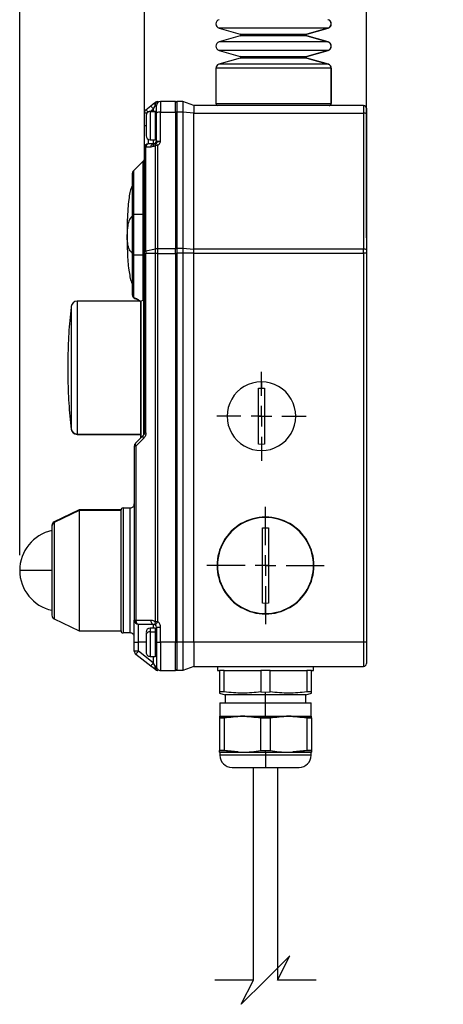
# Model space of a CAD drawing. Header units: millimetres. Extents: x 19 to 819, y 19 to 629.
# Tile 10 of 18: x 357 to 462, y 240 to 484. Entities that reach past the tile are written whole.
import ezdxf

# ---------------------------------------------------------------- set-up
doc = ezdxf.new("R2010")
doc.units = ezdxf.units.MM
doc.header["$LTSCALE"] = 3
doc.linetypes.add('CENTERX2', pattern=[20.32, 12.7, -2.54, 2.54, -2.54])
doc.layers.add('CENTER', color=40, linetype='CENTERX2')
doc.layers.add('DIMENSIONS', color=140, linetype='Continuous', lineweight=25)
doc.styles.add('SLDTEXTSTYLE0', font='TXT', dxfattribs={"width": 0.7})
doc.dimstyles.new('SLDDIMSTYLE0', dxfattribs={"dimtxt": 6.474023, "dimasz": 9.906, "dimexe": 0, "dimexo": 0.0625, "dimgap": 1.618506, "dimtad": 0, "dimtih": 1, "dimtoh": 1, "dimrnd": 1e-09, "dimzin": 12, "dimdsep": 46, "dimtxsty": 'SLDTEXTSTYLE0', "dimsah": 1, "dimcen": 0.09, "dimadec": 0, "dimazin": 3, "dimtfac": 1, "dimtofl": 0, "dimtmove": 0, "dimatfit": 3, "dimfxl": 0, "dimfrac": 2, "dimtolj": 1, "dimtzin": 12, "dimarcsym": 0})
doc.dimstyles.new('SLDDIMSTYLE1', dxfattribs={"dimtxt": 6.474023, "dimasz": 9.906, "dimexe": 0, "dimexo": 0.0625, "dimgap": 1.618506, "dimtad": 0, "dimtih": 1, "dimtoh": 1, "dimrnd": 1e-09, "dimzin": 4, "dimdsep": 46, "dimtxsty": 'SLDTEXTSTYLE0', "dimsah": 1, "dimcen": 0.09, "dimadec": 0, "dimazin": 1, "dimtfac": 1, "dimtmove": 0, "dimatfit": 0, "dimfxl": 0, "dimfrac": 2, "dimtolj": 1, "dimtzin": 12, "dimarcsym": 0})

# ---------------------------------------------------------------- blocks, each defined once
blk = doc.blocks.new('_D_6')
at = {"layer": 'DIMENSIONS'}
for p, q in [((388.03, 455.66), (388.03, 558.08)), ((443.03, 464.09), (443.03, 558.08)), ((388.03, 548.56), (368.98, 548.56)), ((408.84, 548.56), (406.67, 548.56)), ((406.67, 548.56), (406.67, 538.27)), ((428.08, 548.56), (430.26, 548.56)), ((430.26, 548.56), (430.26, 538.27)), ((443.03, 548.56), (462.08, 548.56)), ((406.67, 538.27), (408.84, 538.27)), ((430.26, 538.27), (428.08, 538.27))]:
    blk.add_line(p, q, dxfattribs=at)
for points in [[(388.03, 548.56), (378.13, 550.08), (378.13, 547.03)], [(443.03, 548.56), (452.94, 547.03), (452.94, 550.08)]]:
    blk.add_solid(points, dxfattribs=at)
at = {"layer": 'DIMENSIONS', "char_height": 6.35, "attachment_point": 1, "style": 'SLDTEXTSTYLE0'}
for s, insert in [('55.0', (408.84, 558.19)), ('2.17', (408.84, 546.45))]:
    blk.add_mtext(s, dxfattribs=dict(at, insert=insert))
blk = doc.blocks.new('_D_7')
at = {"layer": 'DIMENSIONS'}
for p, q in [((357.13, 350.96), (357.13, 586.5)), ((443.03, 429.57), (443.03, 586.5)), ((357.13, 576.97), (385.99, 576.97)), ((394.77, 576.97), (392.59, 576.97)), ((392.59, 576.97), (392.59, 566.68)), ((414, 576.97), (416.18, 576.97)), ((416.18, 576.97), (416.18, 566.68)), ((443.03, 576.97), (422.78, 576.97)), ((392.59, 566.68), (394.77, 566.68)), ((416.18, 566.68), (414, 566.68))]:
    blk.add_line(p, q, dxfattribs=at)
for points in [[(357.13, 576.97), (367.04, 575.45), (367.04, 578.5)], [(443.03, 576.97), (433.13, 578.5), (433.13, 575.45)]]:
    blk.add_solid(points, dxfattribs=at)
at = {"layer": 'DIMENSIONS', "char_height": 6.35, "attachment_point": 1, "style": 'SLDTEXTSTYLE0'}
for s, insert in [('85.9', (394.77, 586.61)), ('3.38', (394.77, 574.87))]:
    blk.add_mtext(s, dxfattribs=dict(at, insert=insert))
blk = doc.blocks.new('SW_CENTERMARKSYMBOL_0')
at = {"layer": 'CENTER', "color": 0}
for p, q in [((0, 5.08), (0, 14.54)), ((0, 0), (0, 2.54)), ((-5.08, 0), (-14.54, 0)), ((0, 0), (-2.54, 0)), ((0, 0), (0, -2.54)), ((0, 0), (2.54, 0)), ((5.08, 0), (14.54, 0)), ((0, -5.08), (0, -14.54))]:
    blk.add_line(p, q, dxfattribs=at)
blk = doc.blocks.new('SW_CENTERMARKSYMBOL_1')
at = {"layer": 'CENTER', "color": 0}
for p, q in [((0, 5.08), (0, 11.04)), ((0, 0), (0, 2.54)), ((-5.08, 0), (-11.04, 0)), ((0, 0), (-2.54, 0)), ((0, 0), (0, -2.54)), ((0, 0), (2.54, 0)), ((5.08, 0), (11.04, 0)), ((0, -5.08), (0, -11.04))]:
    blk.add_line(p, q, dxfattribs=at)

msp = doc.modelspace()

# ---------------------------------------------------------------- linework, layer by layer
for p, q in [((406.528, 481.491), (411.786, 479.983)), ((433.509, 481.491), (406.528, 481.491)), ((433.509, 481.491), (428.261, 479.983)), ((428.276, 479.983), (433.534, 481.491)), ((433.534, 481.491), (433.509, 481.491)), ((411.786, 479.599), (406.528, 478.091)), ((411.786, 479.983), (428.261, 479.983)), ((428.261, 479.599), (411.786, 479.599)), ((411.931, 479.791), (428.116, 479.791)), ((428.116, 479.791), (428.131, 479.791)), ((428.261, 479.983), (428.276, 479.983)), ((428.261, 479.599), (433.509, 478.091)), ((428.276, 479.599), (428.261, 479.599)), ((433.534, 478.091), (428.276, 479.599)), ((433.509, 478.091), (406.528, 478.091)), ((406.528, 475.976), (411.786, 474.469)), ((433.509, 475.976), (406.528, 475.976)), ((433.509, 475.976), (428.261, 474.469)), ((428.276, 474.469), (433.534, 475.976)), ((433.534, 478.091), (433.509, 478.091)), ((433.534, 475.976), (433.509, 475.976)), ((411.786, 474.084), (406.455, 472.555)), ((411.786, 474.469), (428.261, 474.469)), ((428.261, 474.084), (411.786, 474.084)), ((411.931, 474.276), (428.116, 474.276)), ((428.116, 474.276), (428.131, 474.276)), ((428.261, 474.469), (428.276, 474.469)), ((428.261, 474.084), (433.582, 472.555)), ((428.276, 474.084), (428.261, 474.084)), ((433.607, 472.555), (428.276, 474.084)), ((405.731, 471.594), (405.731, 462.848)), ((434.305, 471.594), (405.731, 471.594)), ((433.582, 472.555), (406.455, 472.555)), ((433.607, 472.555), (433.582, 472.555)), ((434.305, 471.594), (434.305, 462.848)), ((434.331, 471.594), (434.305, 471.594)), ((434.331, 462.848), (434.331, 471.594)), ((388.415, 461.304), (389.615, 462.242)), ((389.455, 460.848), (390.231, 461.454)), ((390.231, 461.454), (390.74, 462.348)), ((390.231, 461.454), (390.231, 460.848)), ((390.74, 462.348), (391.031, 462.348)), ((391.031, 460.453), (391.031, 462.348)), ((392.031, 463.348), (392.031, 460.695)), ((395.731, 463.348), (392.031, 463.348)), ((395.731, 460.695), (395.731, 463.348)), ((397.531, 463.348), (396.031, 463.348)), ((396.031, 463.348), (396.031, 460.695)), ((397.531, 463.348), (397.531, 460.695)), ((400.279, 462.348), (397.531, 463.348)), ((400.279, 462.348), (400.279, 460.453)), ((442.331, 462.348), (400.279, 462.348)), ((405.731, 462.848), (434.305, 462.848)), ((434.305, 462.848), (434.331, 462.848)), ((442.331, 462.348), (442.331, 460.453)), ((443.031, 461.648), (443.031, 460.283)), ((388.031, 457.348), (388.031, 460.516)), ((388.031, 460.516), (388.687, 460.516)), ((388.431, 459.843), (388.431, 454.853)), ((390.731, 460.848), (389.431, 460.848)), ((389.431, 460.848), (389.431, 460.841)), ((389.431, 460.841), (390.731, 460.841)), ((389.431, 460.841), (389.431, 453.848)), ((390.731, 460.848), (390.731, 460.841)), ((390.731, 460.841), (390.731, 453.848)), ((391.031, 453.648), (391.031, 460.453)), ((392.031, 453.454), (392.031, 460.695)), ((392.031, 460.695), (395.731, 460.695)), ((395.731, 460.695), (395.731, 426.844)), ((397.531, 460.695), (396.031, 460.695)), ((396.031, 460.695), (396.031, 426.969)), ((397.531, 460.695), (397.531, 426.969)), ((400.279, 460.453), (397.531, 460.695)), ((400.279, 426.727), (400.279, 460.453)), ((400.279, 460.453), (442.331, 460.453)), ((442.331, 460.453), (442.331, 426.727)), ((443.031, 460.283), (443.031, 426.558)), ((388.031, 451.848), (388.031, 457.348)), ((388.031, 457.348), (388.422, 457.348)), ((389.031, 452.848), (389.031, 453.931)), ((389.431, 453.848), (390.731, 453.848)), ((390.231, 453.848), (390.231, 452.848)), ((388.031, 426.159), (388.031, 451.848)), ((388.415, 426.349), (388.415, 452.038)), ((389.615, 452.038), (388.415, 452.038)), ((390.231, 452.848), (389.031, 452.848)), ((390.237, 452.149), (389.615, 452.038)), ((390.507, 452.897), (390.231, 452.848)), ((390.843, 453.002), (390.507, 452.897)), ((390.76, 426.792), (390.76, 452.386)), ((391.375, 426.844), (391.375, 452.437)), ((387.738, 448.555), (385.324, 446.141)), ((387.738, 435.348), (387.738, 448.555)), ((385.031, 445.434), (385.031, 435.348)), ((385.324, 446.141), (385.324, 435.348)), ((385.324, 435.348), (385.031, 435.348)), ((385.031, 435.348), (385.031, 425.348)), ((385.324, 435.348), (385.324, 425.348)), ((387.738, 435.348), (385.324, 435.348)), ((387.738, 425.348), (387.738, 435.348)), ((387.738, 435.348), (388.031, 435.348)), ((396.031, 426.969), (397.531, 426.969)), ((396.031, 426.969), (396.031, 425.76)), ((397.531, 426.969), (397.531, 425.76)), ((397.531, 426.969), (400.279, 426.727)), ((385.031, 425.348), (385.031, 415.479)), ((385.031, 425.348), (385.324, 425.348)), ((385.324, 425.348), (387.738, 425.348)), ((385.324, 425.348), (385.324, 414.787)), ((388.031, 425.348), (387.738, 425.348)), ((387.738, 413.991), (387.738, 425.348)), ((388.031, 425.634), (388.031, 426.159)), ((388.031, 381.262), (388.031, 425.634)), ((388.031, 425.634), (388.415, 425.634)), ((388.415, 426.349), (390.76, 426.792)), ((388.415, 426.349), (388.415, 425.634)), ((388.415, 381.262), (388.415, 425.634)), ((390.76, 425.634), (388.415, 425.634)), ((390.76, 425.634), (390.76, 426.792)), ((390.76, 334.437), (390.76, 425.634)), ((391.375, 425.634), (390.76, 425.634)), ((391.375, 425.634), (391.375, 426.844)), ((395.731, 426.844), (391.375, 426.844)), ((391.375, 334.437), (391.375, 425.634)), ((391.375, 425.634), (395.731, 425.634)), ((395.731, 425.634), (395.731, 426.844)), ((395.731, 425.634), (395.731, 329.348)), ((396.031, 425.634), (395.731, 425.634)), ((397.531, 425.76), (396.031, 425.76)), ((396.031, 425.76), (396.031, 329.348)), ((397.531, 425.76), (397.531, 329.348)), ((400.279, 425.76), (397.531, 425.76)), ((400.279, 425.76), (400.279, 426.727)), ((442.331, 426.727), (400.279, 426.727)), ((400.279, 329.348), (400.279, 425.76)), ((400.279, 425.76), (442.331, 425.76)), ((442.331, 425.76), (442.331, 426.727)), ((442.331, 425.76), (442.331, 329.348)), ((443.031, 425.76), (442.331, 425.76)), ((443.031, 426.558), (443.031, 425.76)), ((443.031, 425.76), (443.031, 329.348)), ((385.324, 414.787), (385.824, 414.623)), ((369.875, 412.514), (369.875, 382.268)), ((386.915, 413.848), (371.366, 413.848)), ((371.366, 413.848), (371.366, 380.943)), ((387.032, 413.765), (387.031, 413.745)), ((387.031, 413.745), (387.031, 380.347)), ((387.738, 413.991), (387.178, 413.896)), ((387.178, 413.896), (387.178, 379.994)), ((387.885, 413.997), (387.738, 413.991)), ((387.885, 380.741), (387.885, 413.997)), ((417.031, 393.848), (417.031, 392.314)), ((416.281, 392.298), (417.031, 392.314)), ((416.281, 378.398), (416.281, 392.298)), ((417.031, 392.314), (417.781, 392.298)), ((417.781, 392.298), (417.781, 378.398)), ((416.281, 385.348), (417.781, 385.348)), ((369.875, 382.268), (369.875, 382.181)), ((371.366, 380.943), (387.031, 380.943)), ((371.366, 380.943), (371.366, 380.848)), ((371.366, 380.848), (387.031, 380.848)), ((388.031, 381.262), (388.415, 381.262)), ((387.738, 380.555), (385.824, 378.641)), ((387.83, 379.848), (385.915, 377.934)), ((417.031, 378.381), (416.281, 378.398)), ((417.781, 378.398), (417.031, 378.381)), ((417.031, 378.381), (417.031, 376.848)), ((385.915, 377.934), (385.531, 377.934)), ((385.531, 377.934), (385.531, 334.848)), ((385.915, 377.934), (385.915, 334.848)), ((371.831, 362.148), (365.693, 359.154)), ((371.831, 361.953), (365.693, 358.998)), ((382.231, 362.148), (371.831, 362.148)), ((371.831, 362.148), (371.831, 361.953)), ((382.231, 361.953), (371.831, 361.953)), ((371.831, 361.953), (371.831, 332.148)), ((382.231, 361.953), (382.231, 362.148)), ((382.231, 332.148), (382.231, 361.953)), ((382.731, 362.648), (382.731, 331.648)), ((382.731, 362.648), (384.531, 362.648)), ((384.531, 331.648), (384.531, 362.648)), ((365.693, 359.154), (365.693, 358.998)), ((365.693, 358.998), (365.693, 335.142)), ((418.031, 357.712), (418.031, 360.348)), ((365.131, 358.111), (365.131, 336.043)), ((417.281, 357.703), (418.031, 357.712)), ((417.281, 338.993), (417.281, 357.703)), ((418.031, 357.712), (418.781, 357.703)), ((418.781, 357.703), (418.781, 338.993)), ((365.131, 347.148), (357.131, 347.148)), ((418.781, 348.348), (417.281, 348.348)), ((418.031, 338.984), (417.281, 338.993)), ((418.781, 338.993), (418.031, 338.984)), ((418.031, 336.348), (418.031, 338.984)), ((365.693, 335.142), (371.831, 332.148)), ((385.531, 334.848), (385.915, 334.848)), ((385.531, 329.348), (385.531, 334.848)), ((385.915, 334.848), (389.615, 334.848)), ((391.375, 334.437), (390.76, 334.437)), ((371.831, 332.148), (382.231, 332.148)), ((386.531, 333.848), (390.231, 333.848)), ((386.531, 329.348), (386.531, 333.848)), ((390.731, 332.848), (389.431, 332.848)), ((389.431, 332.848), (389.431, 331.924)), ((389.431, 331.924), (390.731, 331.924)), ((389.431, 331.924), (389.431, 325.848)), ((390.231, 333.848), (390.74, 333.665)), ((390.231, 333.848), (390.231, 332.848)), ((390.731, 332.848), (390.731, 331.924)), ((390.731, 331.924), (390.731, 325.848)), ((391.031, 333.048), (392.031, 333.048)), ((391.031, 333.048), (391.031, 329.348)), ((392.031, 329.348), (392.031, 333.048)), ((384.531, 331.648), (382.731, 331.648)), ((388.431, 331.658), (388.431, 331.188)), ((388.431, 331.188), (388.431, 326.85)), ((385.531, 329.348), (386.531, 329.348)), ((385.531, 327.133), (385.531, 329.348)), ((386.531, 327.133), (385.531, 327.133)), ((386.531, 327.133), (386.531, 329.348)), ((388.431, 329.348), (386.531, 329.348)), ((390.231, 324.242), (386.531, 327.133)), ((391.031, 329.348), (392.031, 329.348)), ((391.031, 329.348), (391.031, 323.348)), ((395.731, 329.348), (392.031, 329.348)), ((392.031, 329.348), (392.031, 322.348)), ((395.731, 322.348), (395.731, 329.348)), ((395.731, 329.348), (396.031, 329.348)), ((396.031, 329.348), (396.031, 322.348)), ((397.531, 329.348), (396.031, 329.348)), ((400.279, 329.348), (397.531, 329.348)), ((397.531, 329.348), (397.531, 322.348)), ((400.279, 329.348), (400.279, 323.348)), ((442.331, 329.348), (400.279, 329.348)), ((442.331, 329.348), (442.331, 323.348)), ((443.031, 329.348), (442.331, 329.348)), ((443.031, 329.348), (443.031, 324.048)), ((389.615, 323.454), (385.915, 326.345)), ((389.431, 325.848), (390.731, 325.848)), ((390.231, 325.848), (390.231, 324.242)), ((390.74, 323.348), (390.231, 324.242)), ((391.031, 323.348), (390.74, 323.348)), ((392.031, 322.348), (395.731, 322.348)), ((397.531, 322.348), (396.031, 322.348)), ((400.279, 323.348), (397.531, 322.348)), ((400.279, 323.348), (442.331, 323.348)), ((406.131, 323.348), (406.131, 322.348)), ((406.131, 322.348), (406.631, 322.348)), ((406.631, 322.348), (406.631, 317.032)), ((407.78, 322.348), (406.631, 322.348)), ((407.78, 317.032), (407.78, 322.348)), ((407.78, 322.348), (409.375, 322.348)), ((409.375, 322.348), (415.287, 322.348)), ((415.287, 322.348), (416.882, 322.348)), ((416.882, 322.348), (416.882, 317.032)), ((419.18, 322.348), (416.882, 322.348)), ((419.18, 317.032), (419.18, 322.348)), ((419.18, 322.348), (420.775, 322.348)), ((420.775, 322.348), (426.687, 322.348)), ((426.687, 322.348), (428.282, 322.348)), ((428.282, 322.348), (428.282, 317.032)), ((429.431, 322.348), (428.282, 322.348)), ((429.431, 322.348), (429.931, 322.348)), ((429.431, 317.032), (429.431, 322.348)), ((429.931, 322.348), (429.931, 323.348)), ((406.631, 317.032), (406.631, 316.723)), ((407.78, 317.032), (406.631, 317.032)), ((406.631, 316.723), (408.031, 316.348)), ((408.031, 316.348), (408.031, 314.348)), ((418.031, 316.348), (408.031, 316.348)), ((416.882, 317.032), (418.031, 317.018)), ((418.031, 317.018), (419.18, 317.032)), ((418.031, 316.348), (418.031, 317.018)), ((428.031, 316.348), (418.031, 316.348)), ((418.031, 314.348), (418.031, 316.348)), ((428.031, 316.348), (429.431, 316.723)), ((428.031, 314.348), (428.031, 316.348)), ((429.431, 317.032), (428.282, 317.032)), ((429.431, 316.725), (429.431, 317.032)), ((406.731, 314.348), (406.731, 311.048)), ((406.731, 314.348), (418.031, 314.348)), ((418.031, 314.348), (429.331, 314.348)), ((418.031, 311.048), (418.031, 314.348)), ((429.331, 311.048), (429.331, 314.348)), ((406.631, 311.006), (406.631, 310.592)), ((406.631, 310.592), (407.78, 310.592)), ((407.78, 310.592), (406.631, 310.592)), ((406.631, 310.592), (406.631, 302.504)), ((406.731, 311.048), (418.031, 311.048)), ((407.78, 310.592), (407.78, 302.504)), ((418.031, 310.611), (416.882, 310.592)), ((416.882, 310.592), (418.031, 310.611)), ((416.882, 302.504), (416.882, 310.592)), ((418.031, 310.611), (418.031, 311.048)), ((418.031, 311.048), (429.331, 311.048)), ((419.18, 310.592), (418.031, 310.611)), ((418.031, 310.611), (419.18, 310.592)), ((419.18, 310.592), (419.18, 302.504)), ((429.431, 310.592), (428.282, 310.592)), ((428.282, 310.592), (429.431, 310.592)), ((428.282, 310.592), (428.282, 302.504)), ((429.431, 311.011), (429.331, 311.048)), ((429.431, 310.592), (429.431, 311.011)), ((429.431, 310.592), (429.431, 302.504)), ((407.78, 302.504), (406.631, 302.504)), ((406.631, 302.084), (406.631, 302.504)), ((406.631, 302.504), (407.78, 302.504)), ((406.631, 302.084), (406.731, 302.048)), ((406.731, 302.048), (406.731, 301.348)), ((418.031, 302.048), (406.731, 302.048)), ((418.031, 301.348), (406.731, 301.348)), ((411.281, 302.185), (407.78, 302.504)), ((416.882, 302.504), (418.031, 302.485)), ((418.031, 302.485), (419.18, 302.504)), ((418.031, 302.048), (418.031, 302.485)), ((429.331, 302.048), (418.031, 302.048)), ((418.031, 302.048), (418.031, 301.348)), ((418.031, 301.348), (418.031, 298.348)), ((429.331, 301.348), (418.031, 301.348)), ((428.282, 302.504), (424.781, 302.177)), ((428.282, 302.504), (429.431, 302.504)), ((429.431, 302.504), (428.282, 302.504)), ((429.331, 302.048), (429.431, 302.084)), ((429.331, 301.348), (429.331, 302.048)), ((429.431, 302.504), (429.431, 302.084)), ((409.731, 298.348), (418.031, 298.348)), ((415.031, 245.634), (415.031, 298.348)), ((418.031, 298.348), (426.331, 298.348)), ((421.031, 298.348), (421.031, 245.634))]:
    msp.add_line(p, q)
at = {"flags": 128}
for points in [[(388.415, 461.304), (388.427, 461.289), (388.462, 461.244), (388.519, 461.171), (388.596, 461.073), (388.689, 460.954), (388.795, 460.818), (388.894, 460.691)], [(389.615, 462.242), (390.223, 462.717), (390.76, 463.136)], [(389.615, 462.242), (389.627, 462.227), (389.662, 462.182), (389.719, 462.109), (389.796, 462.011), (389.889, 461.892), (389.995, 461.755), (390.111, 461.607), (390.231, 461.454)], [(390.74, 462.348), (390.752, 462.543), (390.788, 462.73), (390.847, 462.903), (390.926, 463.055), (391.022, 463.179), (391.132, 463.272), (391.251, 463.329), (391.375, 463.348)], [(388.415, 452.038), (388.33, 452.02), (388.254, 452), (388.188, 451.978), (388.132, 451.954), (388.088, 451.929), (388.057, 451.902), (388.037, 451.875), (388.031, 451.848)], [(388.031, 426.159), (388.037, 426.186), (388.057, 426.213), (388.088, 426.239), (388.132, 426.265), (388.188, 426.289), (388.254, 426.311), (388.33, 426.331), (388.415, 426.349)], [(385.26, 414.846), (385.324, 414.776), (385.379, 414.726)], [(385.915, 334.848), (385.927, 334.653), (385.962, 334.465), (386.019, 334.292), (386.096, 334.141), (386.189, 334.016), (386.295, 333.924), (386.411, 333.867), (386.531, 333.848)], [(389.615, 334.848), (389.627, 334.653), (389.662, 334.465), (389.719, 334.292), (389.796, 334.141), (389.889, 334.016), (389.995, 333.924), (390.111, 333.867), (390.231, 333.848)], [(391.375, 334.437), (391.251, 334.287), (391.132, 334.142), (391.022, 334.008), (390.926, 333.891), (390.847, 333.795), (390.788, 333.724), (390.752, 333.68), (390.74, 333.665)], [(386.531, 327.133), (386.411, 326.979), (386.295, 326.831), (386.189, 326.695), (386.096, 326.575), (386.019, 326.477), (385.962, 326.405), (385.927, 326.36), (385.915, 326.345)], [(389.615, 323.454), (389.627, 323.469), (389.662, 323.514), (389.719, 323.587), (389.796, 323.685), (389.889, 323.804), (389.995, 323.94), (390.111, 324.088), (390.231, 324.242)], [(390.76, 322.56), (390.223, 322.979), (389.615, 323.454)], [(390.74, 323.348), (390.752, 323.153), (390.788, 322.965), (390.847, 322.792), (390.926, 322.641), (391.022, 322.516), (391.132, 322.424), (391.251, 322.367), (391.375, 322.348)]]:
    msp.add_lwpolyline(points, dxfattribs=at)
for centre, radius, start, end in [((406.831, 482.549), 1.1, 105.99994, 254.00006), ((433.204, 482.549), 1.1, 286.08797, 73.91203), ((433.231, 482.549), 1.1, 285.99994, 74.00006), ((411.731, 479.791), 0.2, 0.00342, 73.99564), ((411.731, 479.791), 0.2, 286.00436, 359.99658), ((428.316, 479.791), 0.2, 106.07098, 180.03165), ((428.316, 479.791), 0.2, 179.96835, 253.92902), ((428.331, 479.791), 0.2, 106.00395, 179.99664), ((428.331, 479.791), 0.2, 180.00336, 253.99605), ((406.831, 477.034), 1.1, 105.99994, 254.00006), ((433.204, 477.034), 1.1, 286.08797, 73.91203), ((433.231, 477.034), 1.1, 285.99994, 74.00006), ((411.731, 474.276), 0.2, 359.99574, 74.00331), ((411.731, 474.276), 0.2, 285.99669, 359.99999), ((428.316, 474.276), 0.2, 106.0637, 180.03893), ((428.316, 474.276), 0.2, 179.96534, 253.9363), ((428.331, 474.276), 0.2, 105.99627, 180.00432), ((428.331, 474.276), 0.2, 179.99995, 254.00373), ((406.731, 471.594), 1, 105.99991, 179.99993), ((433.305, 471.595), 1, 359.96615, 73.93235), ((433.331, 471.594), 1, 0.00037, 73.99989), ((389.031, 460.516), 1, 128.00017, 180.00029), ((391.375, 462.348), 1, 89.99946, 127.99968), ((392.031, 462.348), 1, 90.00041, 179.9997), ((395.731, 463.048), 0.3, 0.00039, 89.99863), ((406.231, 462.848), 0.5, 179.99945, 269.99959), ((433.805, 462.847), 0.5, 270.05311, 0.05371), ((433.831, 462.848), 0.5, 270.00067, 0.00019), ((442.331, 461.648), 0.7, 0.0002, 90.0001), ((389.431, 459.848), 1, 90.00041, 179.9997), ((389.43, 459.842), 0.999, 89.9434, 179.9439), ((390.731, 460.548), 0.3, 0.00024, 89.99869), ((390.731, 460.541), 0.3, 0.05517, 90.05771), ((391.796, 459.48), 1.237, 79.0353, 128.16414), ((395.802, 460.33), 0.371, 51.83526, 100.9626), ((442.496, 459.602), 0.866, 51.83441, 100.96501), ((389.431, 454.848), 1, 180.0003, 269.99959), ((390.731, 454.148), 0.3, 270.00131, 359.99976), ((389.031, 451.848), 1, 90.00037, 179.99979), ((389.212, 452.071), 0.797, 103.12375, 182.35724), ((390.412, 452.071), 0.797, 103.12365, 182.35725), ((390.877, 452.34), 0.669, 123.61832, 196.60928), ((390.231, 453.648), 0.8, 290.18802, 0.00026), ((391.35, 449.019), 3.418, 89.57701, 99.94745), ((387.031, 449.262), 1, 315.00054, 359.99931), ((386.031, 445.434), 1, 135.00054, 179.99931), ((391.35, 423.424), 3.419, 89.57932, 99.94514), ((395.802, 426.479), 0.371, 51.83526, 100.9626), ((442.496, 425.877), 0.866, 51.83599, 100.96575), ((385.999, 415.481), 0.968, 180.11152, 225.77574), ((386.031, 415.479), 1, 180.00093, 250.18949), ((371.366, 412.348), 1.5, 89.99924, 173.62743), ((386.465, 415.113), 0.807, 217.39959, 247.44133), ((417.031, 385.348), 8.5, 89.99999, 270.00001), ((417.031, 385.348), 8.5, 269.99999, 90.00001), ((371.363, 382.439), 1.497, 186.56095, 270.14027), ((371.366, 382.348), 1.5, 186.37346, 270.00018), ((386.531, 377.934), 1, 135.00054, 179.99931), ((386.365, 378.351), 0.614, 151.8663, 222.8712), ((387.529, 380.347), 0.498, 180.01197, 225.08829), ((388.28, 380.265), 0.614, 151.86632, 222.87132), ((384.531, 363.648), 1, 269.99968, 0.00043), ((382.731, 362.148), 0.5, 90.00052, 179.9997), ((366.131, 358.255), 1, 116.00023, 179.99976), ((366.117, 358.108), 0.986, 115.49531, 179.83076), ((418.031, 348.348), 12, 89.99999, 270.00001), ((418.031, 348.348), 11.9, 89.99998, 270.00002), ((418.031, 348.348), 12, 269.99999, 90.00001), ((418.031, 348.348), 11.9, 269.99998, 90.00002), ((367.231, 347.148), 10.1, 102.04077, 180.00001), ((367.231, 347.148), 10.1, 180.00002, 257.97702), ((366.131, 336.04), 1, 179.99945, 244.00056), ((386.531, 334.848), 1, 180.0003, 269.99959), ((382.731, 332.148), 0.5, 179.99957, 270.00021), ((389.431, 331.848), 1, 90.00005, 179.99985), ((389.316, 331.032), 0.899, 82.67775, 170.02797), ((390.731, 332.548), 0.3, 0.00045, 89.99991), ((390.765, 331.656), 0.27, 9.97224, 97.32204), ((390.231, 333.048), 0.8, 359.99997, 50.52515), ((384.531, 330.648), 1, 359.99994, 89.99995), ((386.531, 327.133), 1, 180.00014, 231.99983), ((389.431, 326.848), 1, 179.99994, 269.99995), ((390.731, 326.148), 0.3, 270.00009, 0.00026), ((391.375, 323.348), 1, 231.99977, 269.99985), ((392.031, 323.348), 1, 179.99994, 269.99995), ((395.731, 322.648), 0.3, 270.00015, 0.00011), ((442.331, 324.048), 0.7, 269.9999, 359.9998), ((409.731, 301.348), 3, 180.00002, 269.99997), ((426.331, 301.348), 3, 270.00005, 359.99995)]:
    msp.add_arc(centre, radius, start, end)
for points, knots in [([(390.74, 462.348), (390.707, 462.427), (390.645, 462.579), (390.616, 462.805), (390.643, 463.008), (390.723, 463.096), (390.76, 463.136)], [0, 0, 0, 0, 0.3049907, 0.5816356, 0.8112263, 1, 1, 1, 1]), ([(390.76, 452.386), (390.716, 452.365), (390.641, 452.331), (390.559, 452.29), (390.517, 452.27), (390.504, 452.264), (390.415, 452.221), (390.325, 452.185), (390.237, 452.149)], [0, 0, 0, 0, 0.2506428, 0.4313448, 0.4806253, 0.4949967, 0.5025307, 1, 1, 1, 1]), ([(390.76, 452.386), (390.751, 452.454), (390.735, 452.572), (390.745, 452.745), (390.775, 452.888), (390.823, 452.969), (390.843, 453.002)], [0, 0, 0, 0, 0.3243385, 0.5585596, 0.8178633, 1, 1, 1, 1]), ([(392.031, 453.454), (391.917, 453.448), (391.731, 453.438), (391.518, 453.375), (391.419, 453.334), (391.381, 453.317), (391.319, 453.288), (391.136, 453.185), (390.963, 453.077), (390.843, 453.002)], [0, 0, 0, 0, 0.2638402, 0.4303629, 0.5118445, 0.5135759, 0.5264526, 0.6704933, 1, 1, 1, 1]), ([(391.375, 452.437), (391.316, 452.513), (391.215, 452.641), (391.066, 452.81), (390.953, 452.929), (390.872, 452.983), (390.843, 453.002)], [0, 0, 0, 0, 0.3714281, 0.6275571, 0.8664387, 1, 1, 1, 1]), ([(391.031, 453.648), (391.053, 453.622), (391.126, 453.536), (391.303, 453.516), (391.487, 453.483), (391.661, 453.468), (391.844, 453.456), (391.969, 453.455), (392.031, 453.454)], [0, 0, 0, 0, 0.0959563, 0.318658, 0.4723042, 0.6420991, 0.820402, 1, 1, 1, 1]), ([(391.375, 452.437), (391.532, 452.574), (391.767, 452.781), (391.97, 453.149), (392.011, 453.353), (392.031, 453.454)], [0, 0, 0, 0, 0.5001432, 0.750728, 1, 1, 1, 1]), ([(385.031, 442.563), (384.947, 442.387), (384.677, 441.82), (384.404, 440.635), (384.109, 438.894), (383.898, 436.603), (383.754, 433.696), (383.739, 431.541), (383.731, 430.348)], [0, 0, 0, 0, 0.047436, 0.1521422, 0.2930925, 0.4768694, 0.710186, 1, 1, 1, 1]), ([(385.031, 434.939), (384.918, 434.845), (384.637, 434.613), (384.173, 433.816), (383.784, 432.358), (383.75, 431.08), (383.731, 430.348)], [0, 0, 0, 0, 0.08899533, 0.22136089, 0.55349347, 1, 1, 1, 1]), ([(383.731, 430.348), (383.747, 428.799), (383.778, 425.871), (384.006, 422.358), (384.431, 419.972), (384.675, 418.8), (384.969, 418.273), (385.031, 418.162)], [0, 0, 0, 0, 0.3772145, 0.7131351, 0.8534585, 0.9690766, 1, 1, 1, 1]), ([(385.031, 425.757), (384.918, 425.85), (384.637, 426.082), (384.173, 426.879), (383.784, 428.338), (383.75, 429.615), (383.731, 430.348)], [0, 0, 0, 0, 0.08899506, 0.22136022, 0.55349179, 1, 1, 1, 1]), ([(385.324, 414.787), (385.378, 414.734), (385.485, 414.628), (385.623, 414.568), (385.692, 414.538)], [0, 0, 0, 0, 0.5015056, 1, 1, 1, 1]), ([(369.897, 412.352), (369.769, 411.268), (369.388, 408.018), (369.09, 402.565), (368.977, 396.006), (369.229, 389.438), (369.533, 384.875), (369.846, 382.519), (369.87, 382.34)], [0, 0, 0, 0, 0.1088375, 0.3263786, 0.5444148, 0.7629476, 0.9819831, 1, 1, 1, 1]), ([(385.669, 414.547), (385.736, 414.523), (385.899, 414.463), (386.062, 414.402), (386.159, 414.366)], [0, 0, 0, 0, 0.4074628, 1, 1, 1, 1]), ([(385.824, 414.623), (386.002, 414.548), (386.309, 414.419), (386.646, 414.168), (386.842, 413.985), (386.955, 413.861), (387.007, 413.797), (387.032, 413.765)], [0, 0, 0, 0, 0.3842099, 0.6633677, 0.8349484, 0.9181742, 1, 1, 1, 1]), ([(386.158, 414.367), (386.257, 414.324), (386.452, 414.24), (386.644, 414.103), (386.763, 414.002), (386.827, 413.943), (386.884, 413.884), (386.93, 413.831), (386.962, 413.791), (386.989, 413.753), (387.009, 413.723), (387.019, 413.705), (387.023, 413.698)], [0, 0, 0, 0, 0.2905437, 0.5717149, 0.6333839, 0.7116118, 0.8052336, 0.8541836, 0.9016305, 0.9445477, 0.9795483, 1, 1, 1, 1]), ([(387.032, 413.765), (387.052, 413.808), (387.083, 413.876), (387.153, 413.891), (387.178, 413.896)], [0, 0, 0, 0, 0.648895, 1, 1, 1, 1]), ([(388.031, 381.262), (388.027, 381.197), (388.02, 381.066), (387.961, 380.879), (387.87, 380.703), (387.783, 380.605), (387.738, 380.555)], [0, 0, 0, 0, 0.2483569, 0.4999937, 0.744525, 1, 1, 1, 1]), ([(388.415, 381.262), (388.408, 381.131), (388.394, 380.869), (388.273, 380.493), (388.092, 380.141), (387.917, 379.946), (387.83, 379.848)], [0, 0, 0, 0, 0.2499107, 0.499994, 0.7499159, 1, 1, 1, 1]), ([(387.031, 380.303), (387.037, 380.243), (387.048, 380.121), (387.12, 380.022), (387.156, 379.973)], [0, 0, 0, 0, 0.4999919, 1, 1, 1, 1]), ([(389.615, 334.848), (389.824, 334.829), (390.241, 334.792), (390.587, 334.555), (390.76, 334.437)], [0, 0, 0, 0, 0.49999874, 1, 1, 1, 1]), ([(390.76, 334.437), (390.724, 334.359), (390.657, 334.212), (390.617, 333.991), (390.632, 333.793), (390.706, 333.705), (390.74, 333.665)], [0, 0, 0, 0, 0.3100023, 0.5887908, 0.8164145, 1, 1, 1, 1]), ([(392.031, 333.048), (392.023, 333.18), (392.007, 333.445), (391.87, 333.821), (391.667, 334.166), (391.472, 334.347), (391.375, 334.437)], [0, 0, 0, 0, 0.2499141, 0.4999969, 0.7499137, 1, 1, 1, 1]), ([(390.76, 322.56), (390.723, 322.6), (390.643, 322.688), (390.616, 322.89), (390.645, 323.117), (390.707, 323.268), (390.74, 323.348)], [0, 0, 0, 0, 0.1887753, 0.4183593, 0.6950066, 1, 1, 1, 1]), ([(416.882, 317.032), (415.375, 316.878), (412.341, 316.568), (409.307, 316.877), (407.78, 317.032)], [0, 0, 0, 0, 0.4967187, 1, 1, 1, 1]), ([(428.282, 317.032), (426.775, 316.878), (423.741, 316.568), (420.707, 316.877), (419.18, 317.032)], [0, 0, 0, 0, 0.4967187, 1, 1, 1, 1]), ([(407.78, 310.592), (409.279, 310.8), (412.312, 311.221), (415.346, 310.803), (416.882, 310.592)], [0, 0, 0, 0, 0.4939696, 1, 1, 1, 1]), ([(416.882, 310.592), (415.383, 310.8), (412.35, 311.221), (409.316, 310.803), (407.78, 310.592)], [0, 0, 0, 0, 0.4939695, 1, 1, 1, 1]), ([(419.18, 310.592), (420.679, 310.8), (423.712, 311.221), (426.746, 310.803), (428.282, 310.592)], [0, 0, 0, 0, 0.4939695, 1, 1, 1, 1]), ([(428.282, 310.592), (426.783, 310.8), (423.75, 311.221), (420.716, 310.803), (419.18, 310.592)], [0, 0, 0, 0, 0.4939696, 1, 1, 1, 1]), ([(407.78, 302.504), (409.279, 302.296), (412.312, 301.874), (415.346, 302.292), (416.882, 302.504)], [0, 0, 0, 0, 0.4939696, 1, 1, 1, 1]), ([(419.18, 302.504), (420.679, 302.296), (423.712, 301.874), (426.746, 302.292), (428.282, 302.504)], [0, 0, 0, 0, 0.4939697, 1, 1, 1, 1])]:
    msp.add_open_spline(points, degree=3, knots=knots)
at = {"layer": 'DIMENSIONS', "color": 140}
for p, q in [((424.031, 251.634), (418.031, 245.634)), ((421.031, 245.634), (424.031, 251.634)), ((415.031, 245.634), (405.506, 245.634)), ((418.031, 245.634), (412.031, 239.634)), ((412.031, 239.634), (415.031, 245.634)), ((430.556, 245.634), (421.031, 245.634))]:
    msp.add_line(p, q, dxfattribs=at)

# ---------------------------------------------------------------- block references
at = {"layer": 'CENTER'}
for name, p in [('SW_CENTERMARKSYMBOL_1', (417.031, 385.348)), ('SW_CENTERMARKSYMBOL_0', (418.031, 348.348))]:
    msp.add_blockref(name, p, dxfattribs=at)

# ---------------------------------------------------------------- dimensions: what is measured, and where the dimension line sits
at = {"layer": 'DIMENSIONS'}
for base, p1, p2, dimstyle, picture, middle in [((443.031, 576.973), (357.131, 347.148), (443.031, 425.76), 'SLDDIMSTYLE0', '_D_7', (404.385, 576.973)), ((443.031, 548.557), (388.031, 451.848), (443.031, 460.283), 'SLDDIMSTYLE1', '_D_6', (418.462, 548.557))]:
    dim = msp.add_linear_dim(base=base, p1=p1, p2=p2, dimstyle=dimstyle, dxfattribs=at)
    dim.commit()
    dim.dimension.update_dxf_attribs({"geometry": picture, "text_midpoint": middle, "dimtype": 160})

doc.saveas('drawing.dxf')
